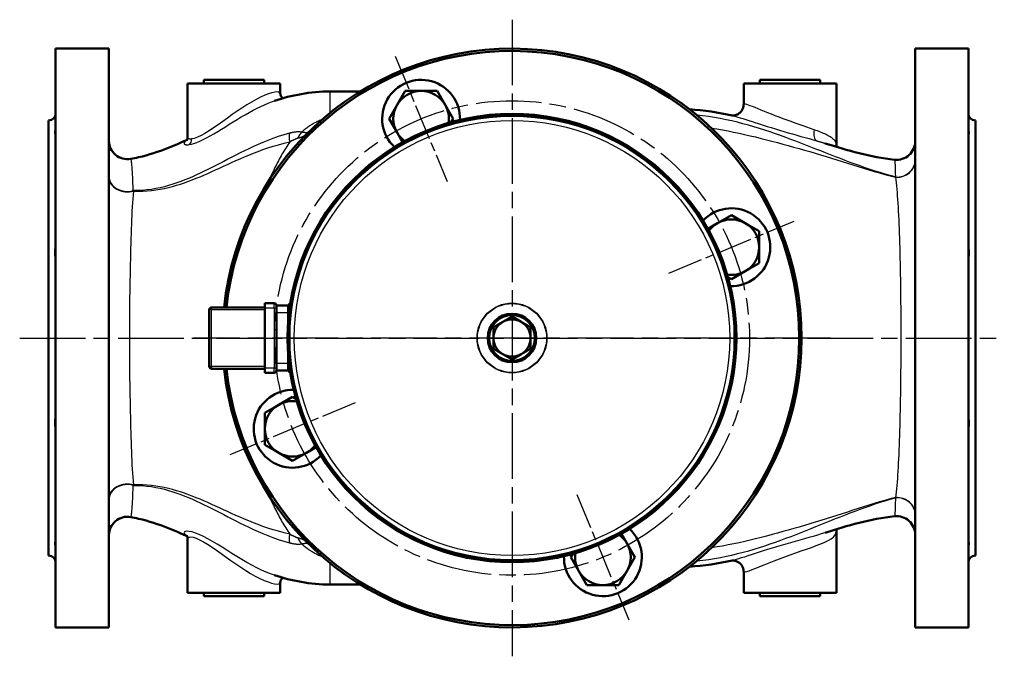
# Model space of a CAD drawing. Header units: millimetres. Extents: x 64 to 934, y 254 to 1349.
# Tile 1 of 6: x 154 to 579, y 254 to 529. Entities that reach past the tile are written whole.
import ezdxf

# ---------------------------------------------------------------- set-up
doc = ezdxf.new("R2010")
doc.units = ezdxf.units.MM
doc.header["$LTSCALE"] = 5
doc.linetypes.add('CHAIN', pattern=[0.3543, 0.2362, -0.0295, 0.0591, -0.0295])
for name, color, linetype, lineweight in [('Mittellinie(DIN)', 4, 'CHAIN', 25), ('Mittelpunktmarkierung(DIN)', 4, 'CHAIN', 25), ('Sichtbare Kanten(DIN)', 7, 'Continuous', 50), ('Sichtbare tangentiale Kanten(DIN)', 3, 'Continuous', 25)]:
    doc.layers.add(name, color=color, linetype=linetype, lineweight=lineweight)

msp = doc.modelspace()

# ---------------------------------------------------------------- linework, layer by layer
at = {"layer": 'Mittellinie(DIN)', "linetype": 'CHAIN', "ltscale": 23.990969}
msp.add_line((153.74, 391.29), (578.74, 391.29), dxfattribs=at)
msp.add_circle((366.24, 391.29), 102.5, dxfattribs=at)
at = {"layer": 'Mittelpunktmarkierung(DIN)', "linetype": 'CHAIN', "ltscale": 23.990969}
for p, q in [((366.24, 528.79), (366.24, 253.79)), ((503.74, 391.29), (228.74, 391.29))]:
    msp.add_line(p, q, dxfattribs=at)
at = {"layer": 'Mittelpunktmarkierung(DIN)', "linetype": 'CHAIN', "ltscale": 13.023251}
for p, q in [((315.8, 513.06), (338.23, 458.92)), ((433.87, 419.31), (488.01, 441.73)), ((298.61, 363.28), (244.47, 340.86)), ((394.25, 323.67), (416.68, 269.53))]:
    msp.add_line(p, q, dxfattribs=at)
at = {"layer": 'Sichtbare Kanten(DIN)'}
for p, q in [((169.24, 516.29), (169.24, 266.29)), ((192.24, 516.29), (169.24, 516.29)), ((192.24, 516.29), (192.24, 266.29)), ((540.24, 516.29), (540.24, 266.29)), ((563.24, 516.29), (540.24, 516.29)), ((563.24, 516.29), (563.24, 266.29)), ((233.24, 502.79), (259.24, 502.79)), ((233.24, 502.79), (233.24, 501.29)), ((259.24, 502.79), (259.24, 501.29)), ((473.24, 502.79), (499.24, 502.79)), ((473.24, 502.79), (473.24, 501.29)), ((499.24, 502.79), (499.24, 501.29)), ((226.24, 501.29), (266.24, 501.29)), ((226.24, 501.29), (226.24, 477.93)), ((266.24, 501.29), (266.24, 496.85)), ((300.8, 497.79), (287.74, 497.79)), ((316.62, 491.99), (320.08, 497.99)), ((320.08, 497.99), (327.01, 497.99)), ((327.01, 497.99), (333.94, 497.99)), ((333.94, 497.99), (337.41, 491.99)), ((466.24, 501.29), (506.24, 501.29)), ((466.24, 501.29), (466.24, 492.26)), ((506.24, 501.29), (506.24, 474.99)), ((313.16, 485.99), (316.62, 491.99)), ((337.41, 491.99), (340.87, 485.99)), ((166.24, 485.29), (166.24, 297.29)), ((316.62, 479.99), (313.16, 485.99)), ((340.87, 485.99), (340.02, 484.53)), ((566.24, 485.29), (566.24, 297.29)), ((319.01, 475.85), (316.62, 479.99)), ((454.94, 440.91), (460.94, 444.38)), ((460.94, 444.38), (466.94, 440.91)), ((450.79, 438.52), (454.94, 440.91)), ((466.94, 440.91), (472.94, 437.45)), ((472.94, 437.45), (472.94, 430.52)), ((472.94, 430.52), (472.94, 423.59)), ((472.94, 423.59), (466.94, 420.13)), ((460.94, 416.66), (459.47, 417.51)), ((466.94, 420.13), (460.94, 416.66)), ((259.59, 404.54), (236.59, 404.54)), ((259.59, 404.29), (259.59, 406.29)), ((263.59, 406.29), (259.59, 406.29)), ((259.59, 378.29), (259.59, 404.29)), ((269.59, 405.29), (264.59, 405.29)), ((264.59, 405.29), (264.59, 404.29)), ((264.59, 378.29), (264.59, 404.29)), ((269.59, 405.12), (269.59, 405.79)), ((270.48, 405.79), (269.59, 405.79)), ((269.59, 405.12), (269.59, 403.3)), ((235.59, 403.54), (235.59, 379.04)), ((264.59, 402.29), (264.59, 380.29)), ((269.59, 400.79), (269.59, 403.3)), ((269.59, 400.79), (269.59, 397.52)), ((362.24, 398.22), (366.24, 400.53)), ((366.24, 400.53), (370.24, 398.22)), ((358.24, 395.91), (362.24, 398.22)), ((358.24, 391.29), (358.24, 395.91)), ((370.24, 398.22), (374.24, 395.91)), ((374.24, 395.91), (374.24, 391.29)), ((358.24, 386.68), (358.24, 391.29)), ((374.24, 391.29), (374.24, 386.68)), ((269.59, 385.07), (269.59, 381.79)), ((362.24, 384.37), (358.24, 386.68)), ((366.24, 382.06), (362.24, 384.37)), ((370.24, 384.37), (366.24, 382.06)), ((374.24, 386.68), (370.24, 384.37)), ((259.59, 376.29), (259.59, 378.29)), ((264.59, 378.29), (264.59, 377.29)), ((269.59, 379.29), (269.59, 381.79)), ((269.59, 379.29), (269.59, 377.47)), ((236.59, 378.04), (259.59, 378.04)), ((259.59, 376.29), (263.59, 376.29)), ((264.59, 377.29), (269.59, 377.29)), ((269.59, 376.79), (269.59, 377.47)), ((269.59, 376.79), (270.48, 376.79)), ((265.54, 362.46), (271.54, 365.93)), ((271.54, 365.93), (273, 365.08)), ((259.54, 359), (265.54, 362.46)), ((259.54, 352.07), (259.54, 359)), ((259.54, 345.14), (259.54, 352.07)), ((265.54, 341.68), (259.54, 345.14)), ((271.54, 338.21), (265.54, 341.68)), ((277.54, 341.68), (271.54, 338.21)), ((281.68, 344.07), (277.54, 341.68)), ((413.46, 306.74), (415.86, 302.6)), ((506.24, 281.29), (506.24, 307.59)), ((226.24, 281.29), (226.24, 304.66)), ((415.86, 302.6), (419.32, 296.6)), ((391.61, 296.6), (392.45, 298.06)), ((395.07, 290.6), (391.61, 296.6)), ((419.32, 296.6), (415.86, 290.6)), ((398.53, 284.6), (395.07, 290.6)), ((415.86, 290.6), (412.39, 284.6)), ((466.24, 281.29), (466.24, 290.31)), ((266.24, 281.29), (266.24, 285.74)), ((300.8, 284.79), (287.74, 284.79)), ((226.24, 281.29), (266.24, 281.29)), ((233.24, 279.79), (233.24, 281.29)), ((259.24, 279.79), (259.24, 281.29)), ((405.46, 284.6), (398.53, 284.6)), ((412.39, 284.6), (405.46, 284.6)), ((466.24, 281.29), (506.24, 281.29)), ((473.24, 279.79), (473.24, 281.29)), ((499.24, 279.79), (499.24, 281.29)), ((259.24, 279.79), (233.24, 279.79)), ((499.24, 279.79), (473.24, 279.79)), ((192.24, 266.29), (169.24, 266.29)), ((563.24, 266.29), (540.24, 266.29))]:
    msp.add_line(p, q, dxfattribs=at)
at = {"layer": 'Sichtbare Kanten(DIN)', "flags": 128}
for points in [[(263.79, 493.79), (265.15, 494.22), (266.53, 494.63), (267.94, 495.03), (269.36, 495.4), (270.8, 495.76), (272.26, 496.09), (273.74, 496.4), (275.24, 496.68), (276.76, 496.93), (278.3, 497.15), (279.85, 497.34), (281.42, 497.5), (282.99, 497.63), (284.57, 497.72), (286.16, 497.78), (287.74, 497.79)], [(266.24, 496.85), (266.26, 496.56), (266.31, 496.26), (266.41, 495.96), (266.55, 495.67), (266.72, 495.41), (266.91, 495.18), (267.11, 495), (267.31, 494.85)], [(442.84, 490.07), (445.19, 489.89), (447.53, 489.67), (449.86, 489.39), (452.19, 489.07), (454.5, 488.71), (456.8, 488.31), (459.09, 487.87), (461.35, 487.39)], [(461.19, 487.43), (461.22, 487.42), (461.26, 487.42), (461.33, 487.41), (461.42, 487.41), (461.54, 487.41), (461.68, 487.41), (461.85, 487.42), (462.05, 487.44), (462.27, 487.47), (462.51, 487.52), (462.77, 487.59), (463.03, 487.67), (463.3, 487.78), (463.56, 487.9), (463.83, 488.05), (464.09, 488.21), (464.34, 488.4), (464.58, 488.6), (464.81, 488.81), (465.03, 489.05), (465.23, 489.29), (465.42, 489.55), (465.59, 489.83), (465.74, 490.11), (465.87, 490.4), (465.98, 490.7), (466.07, 491.01), (466.15, 491.32), (466.2, 491.63), (466.23, 491.95), (466.24, 492.26)], [(169.24, 479.32), (169.23, 479.3), (169.22, 479.3), (169.21, 479.31), (169.19, 479.33), (169.17, 479.37), (169.15, 479.41), (169.13, 479.47), (169.11, 479.55), (169.09, 479.63), (169.08, 479.73), (169.07, 479.85), (169.07, 479.97), (169.07, 480.11), (169.08, 480.26), (169.09, 480.42), (169.1, 480.6), (169.12, 480.79), (169.14, 480.98), (169.17, 481.19), (169.19, 481.41), (169.21, 481.64), (169.22, 481.87), (169.23, 482.11), (169.24, 482.35)], [(563.24, 482.35), (563.24, 482.11), (563.25, 481.88), (563.27, 481.65), (563.29, 481.42), (563.31, 481.21), (563.33, 481), (563.35, 480.8), (563.37, 480.61), (563.39, 480.43), (563.4, 480.27), (563.41, 480.12), (563.41, 479.98), (563.41, 479.85), (563.4, 479.74), (563.39, 479.64), (563.37, 479.55), (563.35, 479.47), (563.33, 479.41), (563.31, 479.37), (563.29, 479.33), (563.27, 479.31), (563.25, 479.3), (563.24, 479.3), (563.24, 479.32)], [(201.62, 468.64), (202.48, 468.8), (203.34, 468.97), (204.19, 469.15), (205.04, 469.34), (206.71, 469.74), (208.35, 470.18), (209.96, 470.66), (211.54, 471.15), (213.09, 471.67), (214.61, 472.2), (216.11, 472.75), (217.58, 473.32), (219.03, 473.9), (220.46, 474.48), (221.88, 475.08), (223.27, 475.69), (224.65, 476.3), (226.01, 476.92)], [(225.82, 476.64), (225.84, 476.65), (225.87, 476.7), (225.93, 476.78), (226, 476.91), (226.09, 477.09), (226.16, 477.33), (226.22, 477.61), (226.24, 477.93)], [(501.4, 475.38), (505.02, 474.24), (508.68, 473.14), (510.52, 472.61), (512.37, 472.1), (514.22, 471.6), (516.09, 471.12), (517.97, 470.67), (519.85, 470.24), (521.74, 469.83), (523.65, 469.46), (525.56, 469.12), (527.48, 468.81), (529.42, 468.54), (531.36, 468.3)], [(506.24, 474.99), (506.25, 474.66), (506.3, 474.35), (506.37, 474.06), (506.46, 473.8)], [(169.24, 424.72), (169.23, 424.94), (169.22, 425.16), (169.21, 425.4), (169.19, 425.65), (169.17, 425.91), (169.15, 426.18), (169.13, 426.47), (169.11, 426.76), (169.09, 427.06), (169.08, 427.36), (169.07, 427.68), (169.07, 428), (169.07, 428.32), (169.08, 428.65), (169.09, 428.98), (169.1, 429.32), (169.12, 429.66), (169.14, 430), (169.17, 430.35), (169.19, 430.69), (169.21, 431.04), (169.22, 431.38), (169.23, 431.72), (169.24, 432.04)], [(563.24, 432.04), (563.24, 431.72), (563.25, 431.39), (563.27, 431.05), (563.29, 430.71), (563.31, 430.37), (563.33, 430.03), (563.35, 429.68), (563.37, 429.34), (563.39, 429), (563.4, 428.67), (563.41, 428.34), (563.41, 428.01), (563.41, 427.69), (563.4, 427.37), (563.39, 427.07), (563.37, 426.77), (563.35, 426.47), (563.33, 426.19), (563.31, 425.92), (563.29, 425.66), (563.27, 425.41), (563.25, 425.17), (563.24, 424.94), (563.24, 424.72)], [(169.24, 350.54), (169.23, 350.86), (169.22, 351.19), (169.21, 351.51), (169.19, 351.85), (169.17, 352.18), (169.15, 352.52), (169.13, 352.86), (169.11, 353.2), (169.09, 353.53), (169.08, 353.87), (169.07, 354.2), (169.07, 354.52), (169.07, 354.84), (169.08, 355.16), (169.09, 355.46), (169.1, 355.77), (169.12, 356.06), (169.14, 356.35), (169.17, 356.63), (169.19, 356.9), (169.21, 357.16), (169.22, 357.41), (169.23, 357.64), (169.24, 357.87)], [(563.24, 357.87), (563.24, 357.65), (563.25, 357.41), (563.27, 357.17), (563.29, 356.92), (563.31, 356.65), (563.33, 356.37), (563.35, 356.08), (563.37, 355.79), (563.39, 355.48), (563.4, 355.17), (563.41, 354.86), (563.41, 354.53), (563.41, 354.21), (563.4, 353.88), (563.39, 353.54), (563.37, 353.21), (563.35, 352.87), (563.33, 352.53), (563.31, 352.19), (563.29, 351.85), (563.27, 351.52), (563.25, 351.19), (563.24, 350.87), (563.24, 350.54)], [(226.01, 305.67), (224.65, 306.29), (223.27, 306.9), (221.88, 307.5), (220.47, 308.1), (219.04, 308.69), (217.59, 309.27), (216.12, 309.83), (214.63, 310.38), (213.1, 310.92), (211.54, 311.44), (209.96, 311.94), (208.34, 312.41), (206.7, 312.85), (205.03, 313.25), (204.19, 313.44), (203.34, 313.62), (202.48, 313.79), (201.62, 313.95)], [(531.36, 314.29), (529.41, 314.05), (527.48, 313.78), (525.55, 313.47), (523.63, 313.12), (521.72, 312.74), (519.83, 312.34), (517.94, 311.9), (516.07, 311.45), (514.2, 310.97), (512.35, 310.47), (510.51, 309.96), (508.68, 309.43), (505.03, 308.34), (501.41, 307.2)], [(506.46, 308.77), (506.37, 308.51), (506.3, 308.23), (506.25, 307.92), (506.24, 307.59)], [(169.24, 300.24), (169.23, 300.47), (169.22, 300.7), (169.21, 300.93), (169.19, 301.15), (169.17, 301.36), (169.15, 301.57), (169.13, 301.76), (169.11, 301.95), (169.09, 302.13), (169.08, 302.29), (169.07, 302.45), (169.07, 302.59), (169.07, 302.72), (169.08, 302.83), (169.09, 302.93), (169.1, 303.02), (169.12, 303.1), (169.14, 303.17), (169.17, 303.22), (169.19, 303.25), (169.21, 303.28), (169.22, 303.29), (169.23, 303.28), (169.24, 303.27)], [(226.24, 304.66), (226.22, 304.98), (226.16, 305.26), (226.09, 305.5), (226, 305.68), (225.93, 305.8), (225.87, 305.89), (225.84, 305.94), (225.82, 305.95)], [(563.24, 303.27), (563.24, 303.28), (563.25, 303.29), (563.27, 303.28), (563.29, 303.25), (563.31, 303.22), (563.33, 303.17), (563.35, 303.11), (563.37, 303.03), (563.39, 302.94), (563.4, 302.84), (563.41, 302.72), (563.41, 302.59), (563.41, 302.45), (563.4, 302.3), (563.39, 302.13), (563.37, 301.96), (563.35, 301.77), (563.33, 301.57), (563.31, 301.37), (563.29, 301.15), (563.27, 300.93), (563.25, 300.71), (563.24, 300.47), (563.24, 300.24)], [(461.36, 295.18), (459.09, 294.71), (456.8, 294.27), (454.5, 293.87), (452.19, 293.51), (449.86, 293.19), (447.53, 292.92), (445.18, 292.69), (442.84, 292.51)], [(466.24, 290.31), (466.23, 290.63), (466.2, 290.94), (466.14, 291.26), (466.07, 291.57), (465.98, 291.88), (465.87, 292.17), (465.74, 292.47), (465.59, 292.75), (465.42, 293.02), (465.23, 293.28), (465.03, 293.53), (464.81, 293.76), (464.58, 293.98), (464.34, 294.18), (464.09, 294.36), (463.83, 294.53), (463.56, 294.67), (463.29, 294.8), (463.03, 294.9), (462.76, 294.99), (462.51, 295.06), (462.27, 295.11), (462.05, 295.14), (461.85, 295.16), (461.68, 295.17), (461.54, 295.17), (461.42, 295.17), (461.33, 295.16), (461.27, 295.16), (461.22, 295.16), (461.19, 295.15)], [(287.74, 284.79), (286.16, 284.81), (284.57, 284.87), (282.99, 284.96), (281.42, 285.08), (279.85, 285.24), (278.3, 285.43), (276.76, 285.66), (275.25, 285.91), (273.75, 286.19), (272.27, 286.5), (270.81, 286.83), (269.36, 287.18), (267.94, 287.56), (266.54, 287.96), (265.15, 288.37), (263.79, 288.8)], [(267.31, 287.73), (267.11, 287.59), (266.91, 287.41), (266.72, 287.18), (266.55, 286.92), (266.41, 286.63), (266.31, 286.33), (266.26, 286.02), (266.24, 285.74)]]:
    msp.add_lwpolyline(points, dxfattribs=at)
at = {"layer": 'Sichtbare Kanten(DIN)'}
for radius in [96.85, 96.35, 96.1, 10.5, 9.92]:
    msp.add_circle((366.24, 391.29), radius, dxfattribs=at)
for centre, radius, start, end in [((366.24, 391.29), 125, 186.0848, 173.9152), ((366.24, 391.29), 124, 186.134, 173.866), ((327.01, 485.99), 16.8, 358.3585, 226.6415), ((327.01, 485.99), 12, 90, 150), ((327.01, 485.99), 12, 30, 90), ((327.01, 485.99), 12, 150, 210), ((327.01, 485.99), 12, 351.4094, 30), ((166.24, 488.29), 3, 270, 0), ((566.24, 488.29), 3, 180, 270), ((200.24, 476.52), 8, 180, 279.9499), ((327.01, 485.99), 12, 210, 233.5906), ((532.24, 476.25), 8, 263.6912, 0), ((460.94, 430.52), 16.8, 268.3585, 136.6415), ((460.94, 430.52), 12, 60, 120), ((460.94, 430.52), 12, 120, 143.5906), ((460.94, 430.52), 12, 0, 60), ((460.94, 430.52), 12, 300, 0), ((460.94, 430.52), 12, 261.4094, 300), ((236.59, 403.54), 1, 90, 180), ((263.59, 405.29), 1, 0, 90), ((366.24, 391.29), 8, 120, 180), ((366.24, 391.29), 8, 60, 120), ((366.24, 391.29), 8, 0, 60), ((366.24, 391.29), 8, 180, 240), ((366.24, 391.29), 8, 300, 0), ((366.24, 391.29), 8, 240, 300), ((236.59, 379.04), 1, 180, 270), ((263.59, 377.29), 1, 270, 0), ((271.54, 352.07), 16.8, 88.3585, 316.6415), ((271.54, 352.07), 12, 120, 180), ((271.54, 352.07), 12, 81.4094, 120), ((271.54, 352.07), 12, 180, 240), ((271.54, 352.07), 12, 300, 323.5906), ((271.54, 352.07), 12, 240, 300), ((200.24, 306.07), 8, 80.0503, 180), ((532.24, 306.34), 8, 0, 96.3102), ((405.46, 296.6), 16.8, 178.3585, 46.6415), ((405.46, 296.6), 12, 30, 53.5906), ((405.46, 296.6), 12, 330, 30), ((405.46, 296.6), 12, 171.4094, 210), ((166.24, 294.29), 3, 0, 90), ((566.24, 294.29), 3, 90, 180), ((405.46, 296.6), 12, 210, 270), ((405.46, 296.6), 12, 270, 330)]:
    msp.add_arc(centre, radius, start, end, dxfattribs=at)
at = {"layer": 'Sichtbare tangentiale Kanten(DIN)'}
for p, q in [((287.74, 488.57), (287.74, 497.79)), ((236.59, 404.54), (236.59, 403.54)), ((259.59, 404.29), (263.59, 404.29)), ((263.59, 404.29), (263.59, 406.29)), ((263.59, 404.29), (264.59, 404.29)), ((263.59, 404.29), (263.59, 378.29)), ((236.59, 403.54), (235.59, 403.54)), ((236.59, 379.04), (236.59, 403.54)), ((236.59, 403.54), (259.59, 403.54)), ((264.59, 402.29), (269.59, 402.29)), ((269.59, 400.79), (269.85, 400.79)), ((235.59, 379.04), (236.59, 379.04)), ((236.59, 379.04), (236.59, 378.04)), ((259.59, 379.04), (236.59, 379.04)), ((263.59, 378.29), (259.59, 378.29)), ((264.59, 378.29), (263.59, 378.29)), ((263.59, 376.29), (263.59, 378.29)), ((269.59, 380.29), (264.59, 380.29)), ((269.85, 381.79), (269.59, 381.79)), ((287.74, 284.79), (287.74, 294.02))]:
    msp.add_line(p, q, dxfattribs=at)
at = {"layer": 'Sichtbare tangentiale Kanten(DIN)', "flags": 128}
for points in [[(266.08, 496.8), (265.91, 497.2), (265.48, 497.46), (264.79, 497.57), (263.84, 497.51), (262.64, 497.26), (261.19, 496.82), (259.53, 496.17), (257.72, 495.34), (255.81, 494.35), (253.81, 493.22), (251.75, 491.98), (249.66, 490.64), (247.54, 489.24), (245.45, 487.79), (243.38, 486.31), (241.35, 484.85), (239.35, 483.41), (237.4, 482.05), (235.51, 480.78), (233.7, 479.66), (232, 478.74), (230.46, 478.02), (229.11, 477.53), (227.99, 477.27)], [(226.89, 474.83), (227.84, 475.02), (228.93, 475.33), (230.16, 475.77), (231.5, 476.33), (232.92, 476.99), (234.43, 477.76), (235.98, 478.61), (237.58, 479.54), (239.2, 480.51), (240.86, 481.53), (242.53, 482.57), (244.22, 483.63), (245.93, 484.68), (247.65, 485.73), (249.38, 486.76), (251.12, 487.76), (252.85, 488.73), (254.55, 489.65), (256.23, 490.52), (257.86, 491.33), (259.45, 492.07), (260.97, 492.73), (262.42, 493.31), (263.79, 493.79)], [(496.68, 481.23), (495.15, 481.78), (493.55, 482.34), (491.89, 482.92), (490.19, 483.51), (488.47, 484.12), (486.72, 484.75), (484.98, 485.38), (483.25, 486.03), (481.54, 486.67), (479.87, 487.32), (478.24, 487.96), (476.68, 488.58), (475.18, 489.19), (473.76, 489.76), (472.43, 490.3), (471.21, 490.8), (470.09, 491.24), (469.1, 491.62), (468.25, 491.93), (467.56, 492.16), (467.02, 492.3), (466.64, 492.35), (466.41, 492.32), (466.34, 492.2)], [(284.33, 485.72), (283.92, 485.56), (283.51, 485.38), (283.1, 485.21), (282.7, 485.02), (282.3, 484.83), (281.91, 484.64), (281.52, 484.44), (281.13, 484.23), (280.75, 484.02), (280.37, 483.8), (279.99, 483.58), (279.62, 483.35), (279.25, 483.12), (278.88, 482.88), (278.52, 482.63), (278.16, 482.38), (277.8, 482.12), (277.45, 481.86), (277.11, 481.6), (276.76, 481.33), (276.42, 481.05), (276.09, 480.77), (275.76, 480.48), (275.43, 480.19)], [(531.73, 460.84), (529.51, 461.43), (527.32, 462.06), (525.13, 462.72), (522.95, 463.4), (520.79, 464.11), (518.63, 464.84), (516.49, 465.6), (514.35, 466.36), (512.22, 467.15), (510.09, 467.95), (507.97, 468.76), (505.85, 469.58), (503.73, 470.4), (501.61, 471.24), (499.49, 472.08), (497.36, 472.92), (495.23, 473.76), (493.09, 474.6), (490.94, 475.44), (488.78, 476.27), (486.59, 477.1), (484.39, 477.91), (482.17, 478.72), (479.92, 479.52), (477.65, 480.3), (475.35, 481.06), (473.03, 481.8), (470.69, 482.51), (468.32, 483.2), (465.93, 483.86), (463.52, 484.47), (461.08, 485.06), (458.62, 485.59), (456.14, 486.09), (453.63, 486.53), (451.1, 486.93), (448.55, 487.27), (445.98, 487.55)], [(461.41, 487.37), (462.04, 487.22), (462.8, 487.02), (463.71, 486.75), (464.75, 486.44), (465.9, 486.08), (467.15, 485.68), (468.5, 485.24), (469.93, 484.78), (471.45, 484.29), (473.04, 483.78), (474.69, 483.25), (476.39, 482.71), (478.14, 482.17), (479.93, 481.62), (481.75, 481.07), (483.59, 480.52), (485.44, 479.98), (487.29, 479.44), (489.13, 478.92), (490.95, 478.4), (492.73, 477.9), (494.48, 477.41), (496.17, 476.93), (497.8, 476.47)], [(275.43, 480.2), (275.24, 480.23), (275.05, 480.26), (274.85, 480.28), (274.65, 480.3), (274.45, 480.31), (274.24, 480.32), (274.03, 480.32), (273.82, 480.32), (273.6, 480.31), (273.38, 480.3), (273.16, 480.28), (272.94, 480.27), (272.72, 480.24), (272.5, 480.22), (272.28, 480.19), (272.05, 480.15), (271.82, 480.11), (271.6, 480.07), (271.37, 480.03), (271.14, 479.98), (270.91, 479.93), (270.69, 479.87), (270.46, 479.82), (270.23, 479.76)], [(452.3, 481.94), (454.71, 481.58), (457.11, 481.18), (459.5, 480.74), (461.89, 480.27), (464.27, 479.77), (466.64, 479.24), (469.01, 478.69), (471.37, 478.12), (473.72, 477.54), (476.08, 476.94), (478.43, 476.33), (480.77, 475.71), (483.11, 475.08), (485.45, 474.44), (487.79, 473.79), (490.12, 473.14), (492.46, 472.47), (494.79, 471.8), (497.13, 471.11), (499.46, 470.41), (501.79, 469.7), (504.12, 468.98), (506.44, 468.25), (508.76, 467.52), (511.07, 466.79), (513.37, 466.06), (515.68, 465.34), (517.98, 464.62), (520.28, 463.92), (522.58, 463.24), (524.89, 462.58), (527.2, 461.94), (529.51, 461.33), (531.82, 460.75)], [(506.24, 474.99), (506.22, 475.25), (506.16, 475.51), (506.06, 475.78), (505.93, 476.04), (505.77, 476.31), (505.57, 476.57), (505.33, 476.83), (505.07, 477.1), (504.77, 477.36), (504.43, 477.62), (504.07, 477.88), (503.67, 478.14), (503.24, 478.4), (502.78, 478.66), (502.3, 478.92), (501.78, 479.18), (501.23, 479.44), (500.66, 479.69), (500.06, 479.95), (499.43, 480.2), (498.77, 480.46), (498.09, 480.72), (497.4, 480.97), (496.68, 481.23)], [(270.23, 479.76), (267.76, 479.05), (265.37, 478.29), (263.07, 477.48), (260.84, 476.63), (258.69, 475.76), (256.61, 474.86), (254.6, 473.95), (252.64, 473.04), (250.74, 472.13), (248.88, 471.21), (247.06, 470.3), (245.28, 469.38), (243.52, 468.48), (241.79, 467.58), (240.08, 466.69), (238.38, 465.82), (236.69, 464.96), (235.01, 464.12), (233.34, 463.3), (231.68, 462.5), (230.01, 461.72), (228.34, 460.97), (226.66, 460.25), (224.98, 459.56), (223.28, 458.9), (221.55, 458.28), (219.79, 457.69), (218.01, 457.15), (216.19, 456.65), (214.34, 456.2), (212.46, 455.82), (210.57, 455.49), (208.65, 455.24), (206.71, 455.06), (204.75, 454.96), (202.77, 454.94)], [(225.92, 476.76), (225.7, 476.61), (225.5, 476.47), (225.32, 476.32), (225.16, 476.18), (225.03, 476.05), (224.92, 475.91), (224.83, 475.78), (224.77, 475.66), (224.73, 475.54), (224.71, 475.43), (224.71, 475.32), (224.74, 475.23), (224.79, 475.14), (224.87, 475.05), (224.96, 474.98), (225.09, 474.92), (225.23, 474.86), (225.4, 474.82), (225.59, 474.79), (225.81, 474.77), (226.04, 474.76), (226.3, 474.77), (226.58, 474.79), (226.89, 474.83)], [(227.99, 477.27), (227.85, 477.26), (227.72, 477.24), (227.59, 477.24), (227.46, 477.23), (227.34, 477.24), (227.23, 477.24), (227.12, 477.25), (227.02, 477.26), (226.93, 477.28), (226.84, 477.3), (226.76, 477.33), (226.68, 477.35), (226.61, 477.39), (226.55, 477.42), (226.49, 477.46), (226.43, 477.5), (226.39, 477.54), (226.35, 477.59), (226.32, 477.64), (226.29, 477.69), (226.27, 477.75), (226.25, 477.8), (226.24, 477.86), (226.24, 477.92)], [(270.3, 475.98), (270.46, 476.08), (270.62, 476.18), (270.78, 476.27), (270.93, 476.37), (271.09, 476.46), (271.25, 476.55), (271.4, 476.63), (271.56, 476.72), (271.71, 476.8), (271.87, 476.88), (272.02, 476.96), (272.17, 477.03), (272.32, 477.1), (272.47, 477.17), (272.62, 477.23), (272.76, 477.29), (272.91, 477.35), (273.05, 477.41), (273.19, 477.46), (273.32, 477.5), (273.46, 477.55), (273.59, 477.59), (273.71, 477.62), (273.84, 477.65)], [(273.84, 477.65), (274.01, 477.69), (274.17, 477.73), (274.34, 477.77), (274.51, 477.82), (274.67, 477.87), (274.83, 477.92), (274.99, 477.97), (275.15, 478.03), (275.31, 478.09), (275.47, 478.15), (275.62, 478.22), (275.77, 478.28), (275.92, 478.35), (276.07, 478.43), (276.22, 478.5), (276.36, 478.58), (276.51, 478.66), (276.65, 478.74), (276.79, 478.83), (276.93, 478.91), (277.06, 479.01), (277.2, 479.1), (277.33, 479.19), (277.46, 479.29)], [(278.27, 480.1), (278.2, 480.07), (278.12, 480.05), (278.04, 480.02), (277.96, 480), (277.87, 479.99), (277.78, 479.98), (277.69, 479.97), (277.59, 479.96), (277.48, 479.95), (277.38, 479.95), (277.27, 479.96), (277.15, 479.96), (277.03, 479.97), (276.91, 479.98), (276.78, 479.99), (276.65, 480), (276.51, 480.02), (276.37, 480.04), (276.22, 480.06), (276.07, 480.08), (275.92, 480.11), (275.76, 480.14), (275.6, 480.17), (275.43, 480.2)], [(497.8, 476.47), (497.96, 476.42), (498.12, 476.37), (498.27, 476.33), (498.43, 476.28), (498.58, 476.24), (498.74, 476.19), (498.89, 476.15), (499.05, 476.1), (499.2, 476.05), (499.35, 476.01), (499.5, 475.96), (499.65, 475.92), (499.8, 475.87), (499.95, 475.83), (500.1, 475.78), (500.25, 475.74), (500.4, 475.69), (500.54, 475.65), (500.69, 475.6), (500.83, 475.56), (500.97, 475.51), (501.12, 475.47), (501.26, 475.42), (501.4, 475.38)], [(202.97, 454.78), (204.91, 454.74), (206.83, 454.77), (208.73, 454.87), (210.62, 455.04), (212.49, 455.28), (214.34, 455.57), (216.16, 455.92), (217.96, 456.33), (219.73, 456.78), (221.48, 457.27), (223.19, 457.81), (224.89, 458.38), (226.57, 458.98), (228.24, 459.61), (229.91, 460.28), (231.58, 460.96), (233.25, 461.68), (234.93, 462.41), (236.61, 463.16), (238.3, 463.93), (240, 464.71), (241.72, 465.5), (243.46, 466.3), (245.23, 467.11), (247.02, 467.92), (248.85, 468.73), (250.72, 469.53), (252.64, 470.33), (254.6, 471.12), (256.63, 471.9), (258.72, 472.66), (260.88, 473.4), (263.12, 474.11), (265.43, 474.78), (267.83, 475.41), (270.3, 475.98)], [(270.3, 475.98), (269.87, 475.33), (269.43, 474.68), (269.01, 474.02), (268.59, 473.35), (268.17, 472.68), (267.76, 472.01), (267.35, 471.33), (266.95, 470.64), (266.56, 469.95), (266.17, 469.26), (265.78, 468.56), (265.4, 467.85), (265.03, 467.14), (264.66, 466.43), (264.29, 465.71), (263.93, 464.99), (263.58, 464.27), (263.22, 463.54), (262.88, 462.8), (262.54, 462.06), (262.2, 461.32), (261.87, 460.58), (261.54, 459.83), (261.22, 459.08)], [(202.77, 454.94), (202.73, 456.03), (202.68, 457.09), (202.64, 458.1), (202.6, 459.07), (202.55, 459.99), (202.51, 460.87), (202.46, 461.71), (202.42, 462.5), (202.37, 463.25), (202.32, 463.94), (202.28, 464.59), (202.23, 465.19), (202.18, 465.75), (202.13, 466.26), (202.08, 466.71), (202.03, 467.12), (201.98, 467.49), (201.93, 467.8), (201.88, 468.06), (201.83, 468.28), (201.78, 468.44), (201.72, 468.56), (201.67, 468.62), (201.62, 468.64)], [(531.36, 468.28), (531.38, 468.27), (531.39, 468.23), (531.41, 468.16), (531.43, 468.07), (531.45, 467.95), (531.46, 467.81), (531.48, 467.64), (531.5, 467.45), (531.51, 467.22), (531.53, 466.98), (531.55, 466.7), (531.56, 466.4), (531.58, 466.07), (531.59, 465.72), (531.61, 465.34), (531.62, 464.94), (531.64, 464.51), (531.65, 464.06), (531.67, 463.58), (531.68, 463.08), (531.69, 462.55), (531.7, 462), (531.72, 461.43), (531.73, 460.84)], [(531.73, 460.84), (531.73, 460.83), (531.73, 460.83), (531.74, 460.83), (531.74, 460.82), (531.75, 460.82), (531.75, 460.81), (531.75, 460.81), (531.76, 460.81), (531.76, 460.8), (531.77, 460.8), (531.77, 460.79), (531.77, 460.79), (531.78, 460.79), (531.78, 460.78), (531.79, 460.78), (531.79, 460.78), (531.79, 460.77), (531.8, 460.77), (531.8, 460.76), (531.81, 460.76), (531.81, 460.76), (531.81, 460.75), (531.82, 460.75), (531.82, 460.74)], [(531.82, 460.74), (531.95, 459.58), (532.07, 458.34), (532.2, 457.02), (532.32, 455.64), (532.43, 454.2), (532.55, 452.69), (532.66, 451.11), (532.76, 449.48), (532.86, 447.79), (532.96, 446.05), (533.06, 444.25), (533.14, 442.4), (533.23, 440.49), (533.31, 438.53), (533.38, 436.52), (533.45, 434.46), (533.52, 432.34), (533.59, 430.19), (533.64, 427.99), (533.7, 425.76), (533.75, 423.49), (533.8, 421.19), (533.84, 418.86), (533.88, 416.5), (533.91, 414.12), (533.94, 411.71), (533.97, 409.28), (534, 406.83), (534.02, 404.36), (534.03, 401.87), (534.04, 399.36), (534.05, 396.85), (534.06, 394.33), (534.06, 391.82), (534.06, 389.3), (534.05, 386.8), (534.05, 384.29), (534.03, 381.8), (534.02, 379.31), (534, 376.84), (533.98, 374.37), (533.95, 371.93), (533.92, 369.5), (533.89, 367.09), (533.85, 364.72), (533.81, 362.37), (533.76, 360.06), (533.71, 357.78), (533.66, 355.54), (533.6, 353.33), (533.53, 351.17), (533.47, 349.05), (533.4, 346.97), (533.32, 344.94), (533.24, 342.96), (533.16, 341.03), (533.07, 339.15), (532.98, 337.32), (532.88, 335.55), (532.78, 333.84), (532.67, 332.18), (532.57, 330.59), (532.45, 329.06), (532.34, 327.59), (532.22, 326.18), (532.09, 324.84), (531.97, 323.57), (531.84, 322.37)], [(202.97, 327.81), (202.81, 329.46), (202.66, 331.15), (202.54, 332.88), (202.43, 334.66), (202.33, 336.48), (202.25, 338.35), (202.17, 340.26), (202.1, 342.22), (202.03, 344.23), (201.96, 346.29), (201.9, 348.39), (201.83, 350.53), (201.77, 352.72), (201.71, 354.94), (201.65, 357.21), (201.59, 359.5), (201.54, 361.83), (201.5, 364.19), (201.45, 366.57), (201.42, 368.98), (201.38, 371.41), (201.35, 373.86), (201.32, 376.32), (201.3, 378.79), (201.28, 381.28), (201.26, 383.78), (201.25, 386.28), (201.25, 388.8), (201.24, 391.32), (201.25, 393.84), (201.25, 396.37), (201.26, 398.88), (201.28, 401.39), (201.3, 403.88), (201.32, 406.36), (201.35, 408.81), (201.38, 411.25), (201.42, 413.67), (201.46, 416.08), (201.5, 418.46), (201.55, 420.81), (201.6, 423.14), (201.65, 425.44), (201.71, 427.71), (201.77, 429.93), (201.83, 432.12), (201.9, 434.26), (201.97, 436.35), (202.03, 438.4), (202.1, 440.4), (202.17, 442.35), (202.25, 444.26), (202.33, 446.12), (202.43, 447.94), (202.54, 449.72), (202.66, 451.45), (202.81, 453.13), (202.97, 454.78)], [(202.97, 454.78), (202.96, 454.78), (202.96, 454.79), (202.95, 454.8), (202.94, 454.8), (202.93, 454.81), (202.92, 454.82), (202.91, 454.83), (202.91, 454.83), (202.9, 454.84), (202.89, 454.85), (202.88, 454.85), (202.87, 454.86), (202.86, 454.87), (202.86, 454.87), (202.85, 454.88), (202.84, 454.89), (202.83, 454.89), (202.82, 454.9), (202.81, 454.91), (202.8, 454.92), (202.8, 454.92), (202.79, 454.93), (202.78, 454.94), (202.77, 454.94)], [(201.62, 313.95), (201.67, 313.96), (201.72, 314.03), (201.78, 314.15), (201.83, 314.31), (201.88, 314.53), (201.93, 314.79), (201.98, 315.1), (202.03, 315.46), (202.08, 315.87), (202.13, 316.33), (202.18, 316.84), (202.23, 317.39), (202.28, 317.99), (202.32, 318.64), (202.37, 319.34), (202.42, 320.09), (202.46, 320.88), (202.51, 321.72), (202.55, 322.6), (202.6, 323.52), (202.64, 324.49), (202.68, 325.5), (202.73, 326.56), (202.77, 327.65)], [(202.77, 327.65), (202.78, 327.65), (202.79, 327.66), (202.8, 327.67), (202.8, 327.67), (202.81, 327.68), (202.82, 327.69), (202.83, 327.69), (202.84, 327.7), (202.85, 327.71), (202.86, 327.72), (202.86, 327.72), (202.87, 327.73), (202.88, 327.74), (202.89, 327.74), (202.9, 327.75), (202.91, 327.76), (202.91, 327.76), (202.92, 327.77), (202.93, 327.78), (202.94, 327.79), (202.95, 327.79), (202.96, 327.8), (202.96, 327.81), (202.97, 327.81)], [(202.77, 327.64), (204.75, 327.63), (206.71, 327.53), (208.65, 327.35), (210.57, 327.1), (212.46, 326.77), (214.34, 326.39), (216.19, 325.94), (218.01, 325.44), (219.8, 324.9), (221.55, 324.31), (223.28, 323.68), (224.98, 323.03), (226.66, 322.34), (228.34, 321.62), (230.01, 320.87), (231.68, 320.09), (233.34, 319.29), (235.01, 318.47), (236.69, 317.63), (238.38, 316.77), (240.08, 315.9), (241.79, 315.01), (243.52, 314.11), (245.28, 313.21), (247.06, 312.29), (248.88, 311.38), (250.74, 310.46), (252.64, 309.55), (254.6, 308.63), (256.61, 307.73), (258.69, 306.83), (260.84, 305.96), (263.07, 305.11), (265.37, 304.3), (267.76, 303.54), (270.23, 302.83)], [(270.3, 306.61), (267.83, 307.18), (265.43, 307.81), (263.12, 308.48), (260.88, 309.19), (258.72, 309.92), (256.63, 310.69), (254.6, 311.47), (252.64, 312.26), (250.72, 313.06), (248.85, 313.86), (247.02, 314.67), (245.23, 315.48), (243.46, 316.28), (241.72, 317.09), (240, 317.88), (238.3, 318.66), (236.61, 319.43), (234.93, 320.18), (233.25, 320.91), (231.58, 321.62), (229.91, 322.31), (228.24, 322.98), (226.57, 323.61), (224.89, 324.21), (223.19, 324.78), (221.48, 325.32), (219.73, 325.81), (217.96, 326.26), (216.16, 326.67), (214.34, 327.02), (212.49, 327.31), (210.62, 327.55), (208.73, 327.72), (206.83, 327.82), (204.91, 327.85), (202.97, 327.81)], [(261.22, 323.51), (261.54, 322.76), (261.87, 322.01), (262.2, 321.26), (262.54, 320.52), (262.88, 319.79), (263.22, 319.05), (263.58, 318.32), (263.93, 317.6), (264.29, 316.87), (264.66, 316.16), (265.03, 315.44), (265.4, 314.73), (265.78, 314.03), (266.17, 313.33), (266.56, 312.64), (266.95, 311.95), (267.35, 311.26), (267.76, 310.58), (268.17, 309.91), (268.59, 309.24), (269.01, 308.57), (269.43, 307.91), (269.87, 307.26), (270.3, 306.61)], [(445.98, 295.04), (448.56, 295.32), (451.13, 295.67), (453.67, 296.06), (456.19, 296.51), (458.68, 297.01), (461.15, 297.55), (463.59, 298.14), (466.01, 298.77), (468.41, 299.43), (470.78, 300.12), (473.12, 300.84), (475.44, 301.59), (477.74, 302.36), (480.01, 303.15), (482.26, 303.96), (484.48, 304.78), (486.69, 305.61), (488.87, 306.45), (491.03, 307.29), (493.18, 308.14), (495.31, 309), (497.44, 309.85), (499.56, 310.71), (501.68, 311.56), (503.79, 312.41), (505.9, 313.26), (508.02, 314.09), (510.13, 314.92), (512.26, 315.74), (514.38, 316.55), (516.52, 317.34), (518.66, 318.11), (520.81, 318.87), (522.97, 319.6), (525.14, 320.31), (527.33, 321), (529.53, 321.65), (531.74, 322.27)], [(531.84, 322.37), (529.52, 321.76), (527.21, 321.12), (524.9, 320.46), (522.6, 319.77), (520.29, 319.07), (517.99, 318.35), (515.68, 317.61), (513.38, 316.87), (511.07, 316.12), (508.76, 315.37), (506.45, 314.62), (504.13, 313.88), (501.8, 313.15), (499.48, 312.42), (497.14, 311.71), (494.81, 311), (492.48, 310.31), (490.15, 309.63), (487.82, 308.96), (485.48, 308.3), (483.15, 307.65), (480.81, 307), (478.47, 306.37), (476.12, 305.74), (473.77, 305.13), (471.41, 304.54), (469.05, 303.96), (466.68, 303.4), (464.3, 302.86), (461.92, 302.35), (459.53, 301.88), (457.14, 301.43), (454.73, 301.02), (452.31, 300.65)], [(531.74, 322.27), (531.73, 321.63), (531.72, 321.02), (531.7, 320.43), (531.69, 319.87), (531.68, 319.34), (531.66, 318.83), (531.65, 318.35), (531.63, 317.89), (531.62, 317.46), (531.6, 317.06), (531.59, 316.69), (531.57, 316.34), (531.55, 316.03), (531.54, 315.74), (531.52, 315.47), (531.5, 315.24), (531.49, 315.03), (531.47, 314.85), (531.45, 314.69), (531.43, 314.57), (531.41, 314.47), (531.4, 314.4), (531.38, 314.36), (531.36, 314.34)], [(531.84, 322.37), (531.84, 322.37), (531.83, 322.36), (531.83, 322.36), (531.82, 322.35), (531.82, 322.35), (531.81, 322.34), (531.81, 322.34), (531.81, 322.34), (531.8, 322.33), (531.8, 322.33), (531.79, 322.32), (531.79, 322.32), (531.78, 322.32), (531.78, 322.31), (531.78, 322.31), (531.77, 322.3), (531.77, 322.3), (531.76, 322.3), (531.76, 322.29), (531.76, 322.29), (531.75, 322.28), (531.75, 322.28), (531.74, 322.28), (531.74, 322.27)], [(263.73, 288.88), (262, 289.48), (260.13, 290.21), (258.15, 291.08), (256.08, 292.08), (253.96, 293.2), (251.82, 294.39), (249.66, 295.65), (247.5, 296.96), (245.34, 298.28), (243.19, 299.61), (241.07, 300.93), (238.98, 302.21), (236.92, 303.42), (234.93, 304.54), (233.02, 305.52), (231.23, 306.36), (229.6, 307.03), (228.15, 307.5), (226.92, 307.75), (225.95, 307.82), (225.25, 307.73), (224.83, 307.5), (224.71, 307.16), (224.87, 306.75), (225.31, 306.27)], [(225.31, 306.27), (225.33, 306.25), (225.35, 306.23), (225.38, 306.22), (225.4, 306.2), (225.42, 306.18), (225.44, 306.16), (225.47, 306.14), (225.49, 306.13), (225.51, 306.11), (225.54, 306.09), (225.56, 306.07), (225.59, 306.05), (225.62, 306.03), (225.64, 306.02), (225.67, 306), (225.69, 305.98), (225.72, 305.96), (225.75, 305.94), (225.78, 305.92), (225.81, 305.9), (225.83, 305.89), (225.86, 305.87), (225.89, 305.85), (225.92, 305.83)], [(273.84, 304.94), (273.71, 304.97), (273.59, 305), (273.46, 305.04), (273.32, 305.08), (273.19, 305.13), (273.05, 305.18), (272.91, 305.24), (272.76, 305.29), (272.62, 305.36), (272.47, 305.42), (272.32, 305.49), (272.17, 305.56), (272.02, 305.63), (271.87, 305.71), (271.71, 305.79), (271.56, 305.87), (271.4, 305.95), (271.25, 306.04), (271.09, 306.13), (270.93, 306.22), (270.78, 306.32), (270.62, 306.41), (270.46, 306.51), (270.3, 306.61)], [(501.34, 307.15), (499.74, 306.64), (498.04, 306.13), (496.26, 305.61), (494.4, 305.08), (492.49, 304.55), (490.52, 304), (488.53, 303.45), (486.51, 302.88), (484.49, 302.3), (482.46, 301.72), (480.46, 301.12), (478.49, 300.51), (476.56, 299.91), (474.69, 299.31), (472.88, 298.74), (471.15, 298.18), (469.51, 297.65), (467.97, 297.15), (466.53, 296.69), (465.22, 296.28), (464.03, 295.91), (462.98, 295.61), (462.09, 295.36), (461.36, 295.18)], [(466.28, 290.34), (466.41, 290.19), (466.85, 290.22), (467.6, 290.42), (468.65, 290.78), (469.95, 291.27), (471.48, 291.88), (473.21, 292.57), (475.12, 293.35), (477.18, 294.18), (479.36, 295.05), (481.64, 295.94), (483.98, 296.82), (486.36, 297.68), (488.73, 298.51), (491.06, 299.32), (493.34, 300.1), (495.52, 300.87), (497.58, 301.62), (499.49, 302.37), (501.21, 303.1), (502.71, 303.84), (503.97, 304.57), (504.95, 305.32), (505.64, 306.1), (506.03, 306.92), (506.14, 307.73)], [(226.24, 304.66), (226.39, 305.04), (226.85, 305.28), (227.59, 305.35), (228.62, 305.2), (229.9, 304.8), (231.39, 304.15), (233.05, 303.27), (234.86, 302.2), (236.77, 300.96), (238.74, 299.61), (240.77, 298.16), (242.84, 296.68), (244.93, 295.18), (247.04, 293.69), (249.16, 292.24), (251.28, 290.86), (253.37, 289.57), (255.43, 288.4), (257.4, 287.41), (259.25, 286.58), (260.96, 285.92), (262.47, 285.44), (263.78, 285.13), (264.84, 285.01), (265.62, 285.07), (266.09, 285.32), (266.23, 285.74)], [(270.23, 302.83), (270.46, 302.77), (270.69, 302.71), (270.91, 302.66), (271.14, 302.61), (271.37, 302.56), (271.6, 302.52), (271.82, 302.48), (272.05, 302.44), (272.28, 302.4), (272.5, 302.37), (272.72, 302.35), (272.94, 302.32), (273.16, 302.3), (273.38, 302.29), (273.6, 302.28), (273.82, 302.27), (274.03, 302.27), (274.24, 302.27), (274.45, 302.28), (274.65, 302.29), (274.85, 302.31), (275.05, 302.33), (275.24, 302.36), (275.43, 302.39)], [(277.46, 303.3), (277.33, 303.39), (277.2, 303.49), (277.06, 303.58), (276.93, 303.67), (276.79, 303.76), (276.65, 303.85), (276.51, 303.93), (276.36, 304.01), (276.22, 304.09), (276.07, 304.16), (275.92, 304.24), (275.77, 304.3), (275.62, 304.37), (275.47, 304.44), (275.31, 304.5), (275.15, 304.56), (274.99, 304.61), (274.83, 304.67), (274.67, 304.72), (274.51, 304.77), (274.34, 304.82), (274.17, 304.86), (274.01, 304.9), (273.84, 304.94)], [(275.43, 302.39), (275.6, 302.42), (275.76, 302.45), (275.92, 302.48), (276.07, 302.5), (276.22, 302.53), (276.37, 302.55), (276.51, 302.57), (276.65, 302.59), (276.78, 302.6), (276.91, 302.61), (277.03, 302.62), (277.15, 302.63), (277.27, 302.63), (277.38, 302.63), (277.48, 302.63), (277.59, 302.63), (277.69, 302.62), (277.78, 302.61), (277.87, 302.6), (277.96, 302.58), (278.04, 302.56), (278.12, 302.54), (278.2, 302.52), (278.27, 302.49)], [(275.43, 302.4), (275.76, 302.11), (276.09, 301.82), (276.42, 301.54), (276.76, 301.27), (277.1, 300.99), (277.45, 300.73), (277.8, 300.47), (278.15, 300.21), (278.51, 299.96), (278.87, 299.72), (279.24, 299.48), (279.61, 299.24), (279.99, 299.01), (280.36, 298.79), (280.74, 298.57), (281.13, 298.36), (281.52, 298.15), (281.91, 297.95), (282.31, 297.75), (282.7, 297.56), (283.11, 297.38), (283.51, 297.2), (283.92, 297.03), (284.33, 296.87)]]:
    msp.add_lwpolyline(points, dxfattribs=at)
at = {"layer": 'Sichtbare tangentiale Kanten(DIN)'}
for radius in [95.81, 93.99, 15.09, 14.91]:
    msp.add_circle((366.24, 391.29), radius, dxfattribs=at)
for centre, major_axis, ratio, start_param, end_param in [((499.3, 481.23), (-1.38, -4.8), 0.507226, 4.857476, 6.237066), ((225.26, 477.27), (-0.34, 2.98), 0.911243, 3.655048, 4.608623), ((272.21, 475.86), (-1.24, 4.84), 0.366597, 0.547733, 1.452301), ((276.89, 476.16), (1.1, 4.88), 0.668563, 0.761234, 1.413651), ((532.24, 468.05), (8, 0), 0.904019, 4.648409, 6.283185), ((532.24, 467.88), (8, 0), 0.892576, 4.660387, 6.283185), ((200.24, 461.17), (-8, 0), 0.820527, 0, 1.892909), ((200.24, 460.72), (-8, 0), 0.79036, 0, 1.919558), ((200.24, 321.87), (-8, 0), 0.790342, 4.363637, 6.283185), ((200.24, 321.42), (-8, 0), 0.820509, 4.390282, 6.283185), ((532.24, 315.11), (8, 0), 0.897329, 0, 1.633209), ((532.24, 315.3), (8, 0), 0.885314, 0, 1.620624), ((223.94, 303.61), (1.94, 2.29), 0.949503, 0.016895, 0.23616), ((272.21, 306.73), (1.24, 4.84), 0.366597, 1.689299, 2.593861), ((276.89, 306.43), (-1.1, 4.88), 0.668567, 1.727947, 2.380355)]:
    msp.add_ellipse(centre, major_axis=major_axis, ratio=ratio, start_param=start_param, end_param=end_param, dxfattribs=at)

doc.saveas('drawing.dxf')
